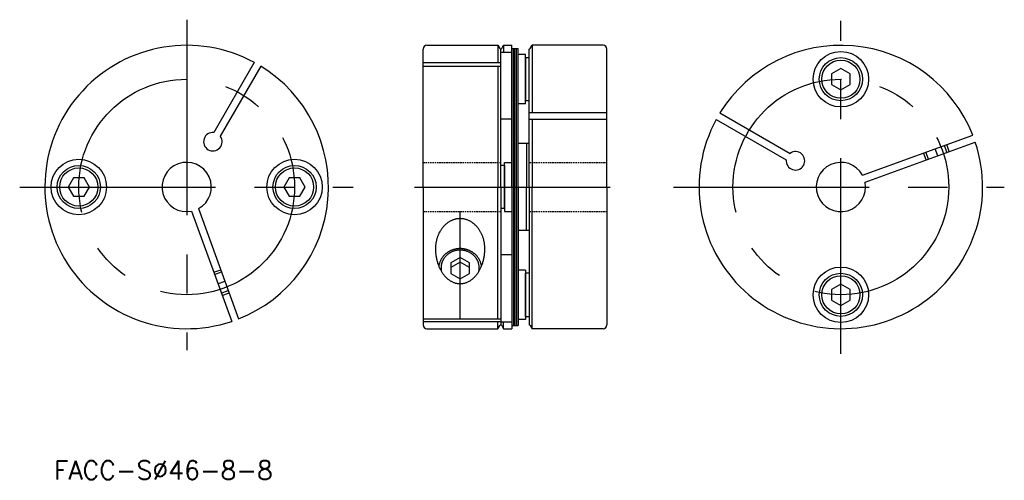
# Model space of a CAD drawing. Extents: x 57 to 216, y 33 to 107.
import ezdxf

# ---------------------------------------------------------------- set-up
doc = ezdxf.new("R2010")
doc.units = 0
doc.linetypes.add('CENTER', pattern=[50.8, 31.75, -6.35, 6.35, -6.35])
doc.linetypes.add('HIDDEN', pattern=[0.375, 0.25, -0.125])
doc.layers.get('0').update_dxf_attribs({"linetype": 'CONTINUOUS'})
doc.layers.add('CENTER', color=1, linetype='CENTER')
doc.styles.get("Standard").update_dxf_attribs({"font": 'txt.shx', "bigfont": 'chineset.shx'})

msp = doc.modelspace()

# ---------------------------------------------------------------- linework, layer by layer
at = {"color": 7, "linetype": 'CONTINUOUS'}
for p, q in [((122.15, 80.27), (122.15, 102.67)), ((122.75, 103.27), (134.29, 103.27)), ((134.29, 103.27), (134.29, 100.48)), ((134.29, 103.27), (134.58, 102.77)), ((134.75, 80.27), (134.75, 102.67)), ((134.93, 102.77), (135.21, 103.27)), ((135.21, 103.27), (135.21, 102.17)), ((135.21, 103.27), (136.55, 103.27)), ((136.55, 89.86), (136.55, 103.27)), ((136.55, 80.27), (136.55, 102.77)), ((136.55, 102.77), (137.55, 102.77)), ((136.8, 80.27), (136.8, 102.77)), ((137.05, 80.27), (137.05, 102.77)), ((137.3, 80.27), (137.3, 102.77)), ((137.55, 80.27), (137.55, 102.77)), ((139.35, 80.27), (139.35, 102.67)), ((139.53, 102.77), (139.81, 103.27)), ((139.81, 103.27), (139.81, 92.29)), ((151.35, 103.27), (139.81, 103.27)), ((151.95, 80.27), (151.95, 102.67)), ((134.75, 102.17), (136.55, 102.17)), ((138.75, 101.77), (137.55, 101.77)), ((138.75, 93.77), (138.75, 101.77)), ((138.75, 101.27), (138.75, 94.27)), ((138.75, 101.27), (139.35, 101.27)), ((94.76, 100.48), (88.2, 89.12)), ((95.8, 99.88), (89.24, 88.52)), ((122.15, 100.48), (134.75, 100.48)), ((122.15, 99.88), (134.75, 99.88)), ((134.29, 99.88), (134.29, 80.27)), ((189.91, 99.5), (188.41, 98.64)), ((191.41, 98.64), (189.91, 99.5)), ((188.41, 98.64), (188.41, 96.91)), ((191.41, 96.91), (191.41, 98.64)), ((188.41, 96.91), (189.91, 96.04)), ((189.91, 96.04), (191.41, 96.91)), ((139.35, 94.27), (138.75, 94.27)), ((138.75, 93.77), (137.55, 93.77)), ((136.55, 91.27), (134.75, 91.27)), ((151.95, 92.29), (139.35, 92.29)), ((151.95, 91.25), (139.35, 91.25)), ((139.81, 91.25), (139.81, 80.27)), ((169.7, 91.25), (181.06, 84.69)), ((170.3, 92.29), (181.66, 85.73)), ((193.42, 82.19), (211.31, 88.7)), ((137.55, 80.27), (137.55, 87.32)), ((139.35, 87.32), (137.55, 87.32)), ((138.89, 87.32), (138.89, 80.27)), ((193.83, 81.06), (211.72, 87.57)), ((135.35, 83.77), (134.75, 83.77)), ((135.35, 80.27), (135.35, 84.27)), ((135.35, 84.27), (136.55, 84.27)), ((135.35, 83.77), (135.35, 80.27)), ((65.42, 81.77), (64.55, 80.27)), ((67.15, 81.77), (65.42, 81.77)), ((68.02, 80.27), (67.15, 81.77)), ((100.42, 81.77), (99.55, 80.27)), ((102.15, 81.77), (100.42, 81.77)), ((103.02, 80.27), (102.15, 81.77)), ((64.55, 80.27), (65.42, 78.77)), ((67.15, 78.77), (68.02, 80.27)), ((99.55, 80.27), (100.42, 78.77)), ((102.15, 78.77), (103.02, 80.27)), ((122.15, 80.27), (122.15, 57.87)), ((134.29, 58.87), (134.29, 80.27)), ((134.75, 80.27), (134.75, 57.87)), ((135.35, 76.77), (135.35, 80.27)), ((135.35, 80.27), (135.35, 76.27)), ((136.55, 80.27), (136.55, 57.77)), ((136.8, 80.27), (136.8, 57.77)), ((137.05, 80.27), (137.05, 57.77)), ((137.3, 80.27), (137.3, 57.77)), ((137.55, 80.27), (137.55, 73.22)), ((137.55, 80.27), (137.55, 57.77)), ((138.89, 73.22), (138.89, 80.27)), ((139.35, 80.27), (139.35, 57.87)), ((139.81, 57.27), (139.81, 80.27)), ((151.95, 80.27), (151.95, 57.87)), ((65.42, 78.77), (67.15, 78.77)), ((100.42, 78.77), (102.15, 78.77)), ((85.7, 76.76), (92.21, 58.87)), ((135.35, 76.77), (134.75, 76.77)), ((84.57, 76.35), (91.09, 58.46)), ((135.35, 76.27), (136.55, 76.27)), ((139.35, 73.22), (137.55, 73.22)), ((136.55, 70.69), (136.55, 57.27)), ((128.15, 68.84), (126.65, 67.98)), ((129.65, 67.98), (128.15, 68.84)), ((136.55, 69.27), (134.75, 69.27)), ((128.15, 68.07), (126.65, 67.2)), ((126.65, 67.98), (126.65, 66.24)), ((129.65, 67.2), (128.15, 68.07)), ((129.65, 66.24), (129.65, 67.98)), ((126.65, 66.24), (128.15, 65.38)), ((128.15, 65.38), (129.65, 66.24)), ((138.75, 66.77), (137.55, 66.77)), ((138.75, 66.77), (138.75, 58.77)), ((138.75, 59.27), (138.75, 66.27)), ((139.35, 66.27), (138.75, 66.27)), ((189.91, 64.5), (188.41, 63.64)), ((191.41, 63.64), (189.91, 64.5)), ((188.41, 63.64), (188.41, 61.91)), ((191.41, 61.91), (191.41, 63.64)), ((188.41, 61.91), (189.91, 61.04)), ((189.91, 61.04), (191.41, 61.91)), ((138.75, 59.27), (139.35, 59.27)), ((122.15, 58.87), (134.75, 58.87)), ((122.15, 58.46), (134.75, 58.46)), ((134.29, 57.27), (134.29, 58.46)), ((134.29, 57.27), (134.58, 57.77)), ((134.75, 58.38), (136.55, 58.38)), ((134.93, 57.77), (135.21, 57.27)), ((135.21, 57.27), (135.21, 58.38)), ((136.55, 57.77), (137.55, 57.77)), ((138.75, 58.77), (137.55, 58.77)), ((139.53, 57.77), (139.81, 57.27)), ((122.75, 57.27), (134.29, 57.27)), ((135.21, 57.27), (136.55, 57.27)), ((151.35, 57.27), (139.81, 57.27))]:
    msp.add_line(p, q, dxfattribs=at)
at = {"color": 5, "linetype": 'CONTINUOUS'}
for p, q in [((207.12, 85.9), (206.71, 87.03)), ((207.5, 86.04), (207.09, 87.16)), ((203.74, 84.67), (203.33, 85.8)), ((204.12, 84.8), (203.71, 85.93)), ((88.18, 66.44), (89.31, 66.85)), ((88.32, 66.07), (89.45, 66.48)), ((89.41, 63.06), (90.54, 63.47)), ((89.55, 62.68), (90.68, 63.09))]:
    msp.add_line(p, q, dxfattribs=at)
at = {"color": 5, "linetype": 'HIDDEN'}
for p, q in [((122.15, 84.27), (134.75, 84.27)), ((139.35, 84.27), (151.95, 84.27)), ((122.15, 76.27), (134.75, 76.27)), ((139.35, 76.27), (151.95, 76.27))]:
    msp.add_line(p, q, dxfattribs=at)
at = {"color": 7, "linetype": 'CONTINUOUS'}
for points in [[(132.15, 70.25, 0), (132.15, 70.37, 0), (132.15, 70.49, 0), (132.14, 70.61, 0), (132.13, 70.73, 0), (132.12, 70.85, 0), (132.11, 70.96, 0), (132.09, 71.08, 0), (132.08, 71.2, 0), (132.06, 71.32, 0), (132.03, 71.43, 0), (132.01, 71.55, 0), (131.98, 71.67, 0), (131.95, 71.78, 0), (131.92, 71.89, 0), (131.88, 72, 0), (131.85, 72.12, 0), (131.81, 72.23, 0), (131.77, 72.34, 0), (131.73, 72.44, 0), (131.68, 72.55, 0), (131.63, 72.65, 0), (131.58, 72.76, 0), (131.53, 72.86, 0), (131.48, 72.96, 0), (131.42, 73.06, 0), (131.37, 73.16, 0), (131.31, 73.25, 0), (131.25, 73.34, 0), (131.18, 73.44, 0), (131.12, 73.53, 0), (131.05, 73.61, 0), (130.98, 73.7, 0), (130.91, 73.78, 0), (130.84, 73.87, 0), (130.76, 73.94, 0), (130.69, 74.02, 0), (130.61, 74.1, 0), (130.54, 74.17, 0), (130.46, 74.24, 0), (130.38, 74.31, 0), (130.29, 74.37, 0), (130.21, 74.44, 0), (130.12, 74.5, 0), (130.04, 74.55, 0), (129.95, 74.61, 0), (129.86, 74.66, 0), (129.77, 74.71, 0), (129.68, 74.76, 0), (129.59, 74.8, 0), (129.5, 74.84, 0), (129.41, 74.88, 0), (129.31, 74.92, 0), (129.22, 74.95, 0), (129.12, 74.98, 0), (129.03, 75.01, 0), (128.93, 75.04, 0), (128.84, 75.06, 0), (128.74, 75.08, 0), (128.64, 75.09, 0), (128.54, 75.11, 0), (128.45, 75.12, 0), (128.35, 75.12, 0), (128.25, 75.13, 0), (128.15, 75.13, 0), (128.06, 75.13, 0), (127.96, 75.12, 0), (127.86, 75.12, 0), (127.76, 75.11, 0), (127.66, 75.09, 0), (127.57, 75.08, 0), (127.47, 75.06, 0), (127.37, 75.04, 0), (127.28, 75.01, 0), (127.18, 74.98, 0), (127.09, 74.95, 0), (126.99, 74.92, 0), (126.9, 74.88, 0), (126.81, 74.84, 0), (126.71, 74.8, 0), (126.62, 74.76, 0), (126.53, 74.71, 0), (126.44, 74.66, 0), (126.35, 74.61, 0), (126.27, 74.55, 0), (126.18, 74.5, 0), (126.1, 74.44, 0), (126.01, 74.37, 0), (125.93, 74.31, 0), (125.85, 74.24, 0), (125.77, 74.17, 0), (125.69, 74.1, 0), (125.61, 74.02, 0), (125.54, 73.94, 0), (125.47, 73.87, 0), (125.39, 73.78, 0), (125.32, 73.7, 0), (125.26, 73.61, 0), (125.19, 73.53, 0), (125.12, 73.44, 0), (125.06, 73.34, 0), (125, 73.25, 0), (124.94, 73.16, 0), (124.88, 73.06, 0), (124.83, 72.96, 0), (124.77, 72.86, 0), (124.72, 72.76, 0), (124.67, 72.65, 0), (124.62, 72.55, 0), (124.58, 72.44, 0), (124.54, 72.34, 0), (124.5, 72.23, 0), (124.46, 72.12, 0), (124.42, 72, 0), (124.39, 71.89, 0), (124.36, 71.78, 0), (124.33, 71.67, 0), (124.3, 71.55, 0), (124.27, 71.43, 0), (124.25, 71.32, 0), (124.23, 71.2, 0), (124.21, 71.08, 0), (124.2, 70.96, 0), (124.18, 70.85, 0), (124.17, 70.73, 0), (124.16, 70.61, 0), (124.16, 70.49, 0), (124.15, 70.37, 0), (124.15, 70.25, 0)], [(124.15, 70.25, 0), (124.15, 70.11, 0), (124.16, 69.97, 0), (124.16, 69.83, 0), (124.17, 69.69, 0), (124.18, 69.55, 0), (124.2, 69.42, 0), (124.21, 69.28, 0), (124.23, 69.14, 0), (124.25, 69.01, 0), (124.27, 68.87, 0), (124.3, 68.74, 0), (124.33, 68.6, 0), (124.36, 68.47, 0), (124.39, 68.34, 0), (124.42, 68.21, 0), (124.46, 68.08, 0), (124.5, 67.95, 0), (124.54, 67.82, 0), (124.58, 67.7, 0), (124.62, 67.57, 0), (124.67, 67.45, 0), (124.72, 67.33, 0), (124.77, 67.21, 0), (124.83, 67.1, 0), (124.88, 66.98, 0), (124.94, 66.87, 0), (125, 66.76, 0), (125.06, 66.65, 0), (125.12, 66.54, 0), (125.19, 66.44, 0), (125.26, 66.34, 0), (125.32, 66.24, 0), (125.39, 66.14, 0), (125.47, 66.05, 0), (125.54, 65.95, 0), (125.61, 65.86, 0), (125.69, 65.78, 0), (125.77, 65.69, 0), (125.85, 65.61, 0), (125.93, 65.53, 0), (126.01, 65.46, 0), (126.1, 65.38, 0), (126.18, 65.31, 0), (126.27, 65.25, 0), (126.35, 65.18, 0), (126.44, 65.12, 0), (126.53, 65.06, 0), (126.62, 65.01, 0), (126.71, 64.96, 0), (126.81, 64.91, 0), (126.9, 64.86, 0), (126.99, 64.82, 0), (127.09, 64.78, 0), (127.18, 64.75, 0), (127.28, 64.71, 0), (127.37, 64.68, 0), (127.47, 64.66, 0), (127.57, 64.64, 0), (127.66, 64.62, 0), (127.76, 64.6, 0), (127.86, 64.59, 0), (127.96, 64.58, 0), (128.06, 64.58, 0), (128.15, 64.58, 0), (128.25, 64.58, 0), (128.35, 64.58, 0), (128.45, 64.59, 0), (128.54, 64.6, 0), (128.64, 64.62, 0), (128.74, 64.64, 0), (128.84, 64.66, 0), (128.93, 64.68, 0), (129.03, 64.71, 0), (129.12, 64.75, 0), (129.22, 64.78, 0), (129.31, 64.82, 0), (129.41, 64.86, 0), (129.5, 64.91, 0), (129.59, 64.96, 0), (129.68, 65.01, 0), (129.77, 65.06, 0), (129.86, 65.12, 0), (129.95, 65.18, 0), (130.04, 65.25, 0), (130.12, 65.31, 0), (130.21, 65.38, 0), (130.29, 65.46, 0), (130.38, 65.53, 0), (130.46, 65.61, 0), (130.54, 65.69, 0), (130.61, 65.78, 0), (130.69, 65.86, 0), (130.76, 65.95, 0), (130.84, 66.05, 0), (130.91, 66.14, 0), (130.98, 66.24, 0), (131.05, 66.34, 0), (131.12, 66.44, 0), (131.18, 66.54, 0), (131.25, 66.65, 0), (131.31, 66.76, 0), (131.37, 66.87, 0), (131.42, 66.98, 0), (131.48, 67.1, 0), (131.53, 67.21, 0), (131.58, 67.33, 0), (131.63, 67.45, 0), (131.68, 67.57, 0), (131.73, 67.7, 0), (131.77, 67.82, 0), (131.81, 67.95, 0), (131.85, 68.08, 0), (131.88, 68.21, 0), (131.92, 68.34, 0), (131.95, 68.47, 0), (131.98, 68.6, 0), (132.01, 68.74, 0), (132.03, 68.87, 0), (132.06, 69.01, 0), (132.08, 69.14, 0), (132.09, 69.28, 0), (132.11, 69.42, 0), (132.12, 69.55, 0), (132.13, 69.69, 0), (132.14, 69.83, 0), (132.15, 69.97, 0), (132.15, 70.11, 0), (132.15, 70.25, 0)], [(131.62, 67.42, 0), (131.61, 67.49, 0), (131.6, 67.57, 0), (131.58, 67.64, 0), (131.56, 67.71, 0), (131.54, 67.78, 0), (131.53, 67.85, 0), (131.5, 67.92, 0), (131.48, 67.99, 0), (131.46, 68.06, 0), (131.43, 68.13, 0), (131.4, 68.2, 0), (131.37, 68.27, 0), (131.34, 68.34, 0), (131.3, 68.4, 0), (131.27, 68.47, 0), (131.23, 68.54, 0), (131.19, 68.6, 0), (131.16, 68.66, 0), (131.11, 68.73, 0), (131.07, 68.79, 0), (131.03, 68.85, 0), (130.98, 68.91, 0), (130.94, 68.97, 0), (130.89, 69.03, 0), (130.84, 69.08, 0), (130.79, 69.14, 0), (130.73, 69.19, 0), (130.68, 69.25, 0), (130.63, 69.3, 0), (130.57, 69.35, 0), (130.51, 69.4, 0), (130.45, 69.45, 0), (130.39, 69.5, 0), (130.33, 69.55, 0), (130.27, 69.59, 0), (130.21, 69.64, 0), (130.14, 69.68, 0), (130.08, 69.72, 0), (130.01, 69.76, 0), (129.95, 69.8, 0), (129.88, 69.84, 0), (129.81, 69.87, 0), (129.74, 69.9, 0), (129.67, 69.94, 0), (129.6, 69.97, 0), (129.53, 70, 0), (129.45, 70.03, 0), (129.38, 70.05, 0), (129.31, 70.08, 0), (129.23, 70.1, 0), (129.16, 70.12, 0), (129.08, 70.14, 0), (129.01, 70.16, 0), (128.93, 70.18, 0), (128.85, 70.2, 0), (128.78, 70.21, 0), (128.7, 70.22, 0), (128.62, 70.23, 0), (128.54, 70.24, 0), (128.47, 70.25, 0), (128.39, 70.26, 0), (128.31, 70.26, 0), (128.23, 70.26, 0), (128.15, 70.26, 0), (128.07, 70.26, 0), (128, 70.26, 0), (127.92, 70.26, 0), (127.84, 70.25, 0), (127.76, 70.24, 0), (127.68, 70.23, 0), (127.61, 70.22, 0), (127.53, 70.21, 0), (127.45, 70.2, 0), (127.38, 70.18, 0), (127.3, 70.16, 0), (127.22, 70.14, 0), (127.15, 70.12, 0), (127.07, 70.1, 0), (127, 70.08, 0), (126.92, 70.05, 0), (126.85, 70.03, 0), (126.78, 70, 0), (126.71, 69.97, 0), (126.64, 69.94, 0), (126.56, 69.9, 0), (126.5, 69.87, 0), (126.43, 69.84, 0), (126.36, 69.8, 0), (126.29, 69.76, 0), (126.23, 69.72, 0), (126.16, 69.68, 0), (126.1, 69.64, 0), (126.03, 69.59, 0), (125.97, 69.55, 0), (125.91, 69.5, 0), (125.85, 69.45, 0), (125.79, 69.4, 0), (125.74, 69.35, 0), (125.68, 69.3, 0), (125.62, 69.25, 0), (125.57, 69.19, 0), (125.52, 69.14, 0), (125.47, 69.08, 0), (125.42, 69.03, 0), (125.37, 68.97, 0), (125.32, 68.91, 0), (125.28, 68.85, 0), (125.23, 68.79, 0), (125.19, 68.73, 0), (125.15, 68.66, 0), (125.11, 68.6, 0), (125.07, 68.54, 0), (125.04, 68.47, 0), (125, 68.4, 0), (124.97, 68.34, 0), (124.94, 68.27, 0), (124.91, 68.2, 0), (124.88, 68.13, 0), (124.85, 68.06, 0), (124.83, 67.99, 0), (124.8, 67.92, 0), (124.78, 67.85, 0), (124.76, 67.78, 0), (124.74, 67.71, 0), (124.72, 67.64, 0), (124.71, 67.57, 0), (124.7, 67.49, 0), (124.69, 67.42, 0)], [(131.2, 66.57, 0), (131.21, 66.65, 0), (131.23, 66.73, 0), (131.24, 66.81, 0), (131.24, 66.89, 0), (131.25, 66.97, 0), (131.25, 67.05, 0), (131.25, 67.13, 0), (131.25, 67.21, 0), (131.25, 67.29, 0), (131.24, 67.37, 0), (131.23, 67.45, 0), (131.22, 67.53, 0), (131.21, 67.61, 0), (131.19, 67.68, 0), (131.17, 67.76, 0), (131.15, 67.84, 0), (131.13, 67.92, 0), (131.11, 67.99, 0), (131.08, 68.07, 0), (131.05, 68.15, 0), (131.02, 68.22, 0), (130.99, 68.29, 0), (130.95, 68.37, 0), (130.91, 68.44, 0), (130.87, 68.51, 0), (130.83, 68.58, 0), (130.79, 68.65, 0), (130.74, 68.71, 0), (130.69, 68.78, 0), (130.64, 68.84, 0), (130.59, 68.91, 0), (130.54, 68.97, 0), (130.48, 69.03, 0), (130.43, 69.09, 0), (130.37, 69.15, 0), (130.31, 69.2, 0), (130.25, 69.26, 0), (130.18, 69.31, 0), (130.12, 69.36, 0), (130.05, 69.41, 0), (129.98, 69.46, 0), (129.91, 69.51, 0), (129.84, 69.55, 0), (129.77, 69.6, 0), (129.7, 69.64, 0), (129.62, 69.68, 0), (129.55, 69.71, 0), (129.47, 69.75, 0), (129.39, 69.78, 0), (129.31, 69.81, 0), (129.24, 69.84, 0), (129.16, 69.87, 0), (129.07, 69.89, 0), (128.99, 69.91, 0), (128.91, 69.94, 0), (128.83, 69.95, 0), (128.75, 69.97, 0), (128.66, 69.98, 0), (128.58, 70, 0), (128.49, 70.01, 0), (128.41, 70.01, 0), (128.32, 70.02, 0), (128.24, 70.02, 0), (128.15, 70.02, 0), (128.07, 70.02, 0), (127.98, 70.02, 0), (127.9, 70.01, 0), (127.81, 70.01, 0), (127.73, 70, 0), (127.64, 69.98, 0), (127.56, 69.97, 0), (127.48, 69.95, 0), (127.39, 69.94, 0), (127.31, 69.91, 0), (127.23, 69.89, 0), (127.15, 69.87, 0), (127.07, 69.84, 0), (126.99, 69.81, 0), (126.91, 69.78, 0), (126.83, 69.75, 0), (126.76, 69.71, 0), (126.68, 69.68, 0), (126.61, 69.64, 0), (126.53, 69.6, 0), (126.46, 69.55, 0), (126.39, 69.51, 0), (126.32, 69.46, 0), (126.25, 69.41, 0), (126.19, 69.36, 0), (126.12, 69.31, 0), (126.06, 69.26, 0), (126, 69.2, 0), (125.94, 69.15, 0), (125.88, 69.09, 0), (125.82, 69.03, 0), (125.77, 68.97, 0), (125.71, 68.91, 0), (125.66, 68.84, 0), (125.61, 68.78, 0), (125.56, 68.71, 0), (125.52, 68.65, 0), (125.47, 68.58, 0), (125.43, 68.51, 0), (125.39, 68.44, 0), (125.36, 68.37, 0), (125.32, 68.29, 0), (125.29, 68.22, 0), (125.25, 68.15, 0), (125.23, 68.07, 0), (125.2, 67.99, 0), (125.17, 67.92, 0), (125.15, 67.84, 0), (125.13, 67.76, 0), (125.11, 67.68, 0), (125.1, 67.61, 0), (125.08, 67.53, 0), (125.07, 67.45, 0), (125.06, 67.37, 0), (125.06, 67.29, 0), (125.06, 67.21, 0), (125.05, 67.13, 0), (125.05, 67.05, 0), (125.06, 66.97, 0), (125.06, 66.89, 0), (125.07, 66.81, 0), (125.08, 66.73, 0), (125.09, 66.65, 0), (125.11, 66.57, 0)]]:
    msp.add_polyline3d(points, dxfattribs=at)
for centre, radius in [((189.91, 97.77), 4.5), ((189.91, 97.77), 3.5), ((189.91, 97.77), 3.1), ((66.29, 80.27), 4.5), ((101.29, 80.27), 4.5), ((66.29, 80.27), 3.5), ((66.29, 80.27), 3.1), ((101.29, 80.27), 3.5), ((101.29, 80.27), 3.1), ((189.91, 62.77), 4.5), ((189.91, 62.77), 3.5), ((189.91, 62.77), 3.1)]:
    msp.add_circle(centre, radius, dxfattribs=at)
for centre, radius, start, end in [((83.79, 80.27), 23, 61.4948, 288.5052), ((122.75, 102.67), 0.6, 90, 180), ((134.75, 102.87), 0.2, 210, 330), ((139.35, 102.87), 0.2, 270, 330), ((151.35, 102.67), 0.6, 0, 90), ((189.91, 80.27), 23, 21.4948, 148.5052), ((83.79, 80.27), 23, 291.4948, 58.5052), ((189.91, 80.27), 23, 151.4948, 18.5052), ((88.04, 87.63), 1.5, 83.5782, 36.4218), ((182.55, 84.52), 1.5, 173.5782, 126.4218), ((83.79, 80.27), 4, 298.6269, 281.3731), ((189.91, 80.27), 4, 28.6269, 11.3731), ((122.75, 57.87), 0.6, 180, 270), ((134.75, 57.67), 0.2, 30, 150), ((139.35, 57.67), 0.2, 30, 90), ((151.35, 57.87), 0.6, 270, 0)]:
    msp.add_arc(centre, radius, start, end, dxfattribs=at)
at = {"layer": 'CENTER', "color": 1, "linetype": 'CENTER'}
for p, q in [((83.79, 107.43), (83.79, 53.76)), ((189.91, 53.19), (189.91, 107.27)), ((205.62, 85.35), (205.21, 86.48)), ((56.7, 80.27), (110.78, 80.27)), ((120.74, 80.27), (153.09, 80.27)), ((162.75, 80.27), (216.42, 80.27)), ((128.15, 58.87), (128.15, 76.27)), ((88.86, 64.56), (89.99, 64.97))]:
    msp.add_line(p, q, dxfattribs=at)
for centre in [(83.79, 80.27), (189.91, 80.27)]:
    msp.add_circle(centre, 17.5, dxfattribs=at)

# ---------------------------------------------------------------- texts
at = {"color": 7, "linetype": 'CONTINUOUS'}
msp.add_text('FACC-S%%C46-8-8', height=3, dxfattribs=at).set_placement((62.28, 32.79))

doc.saveas('drawing.dxf')
